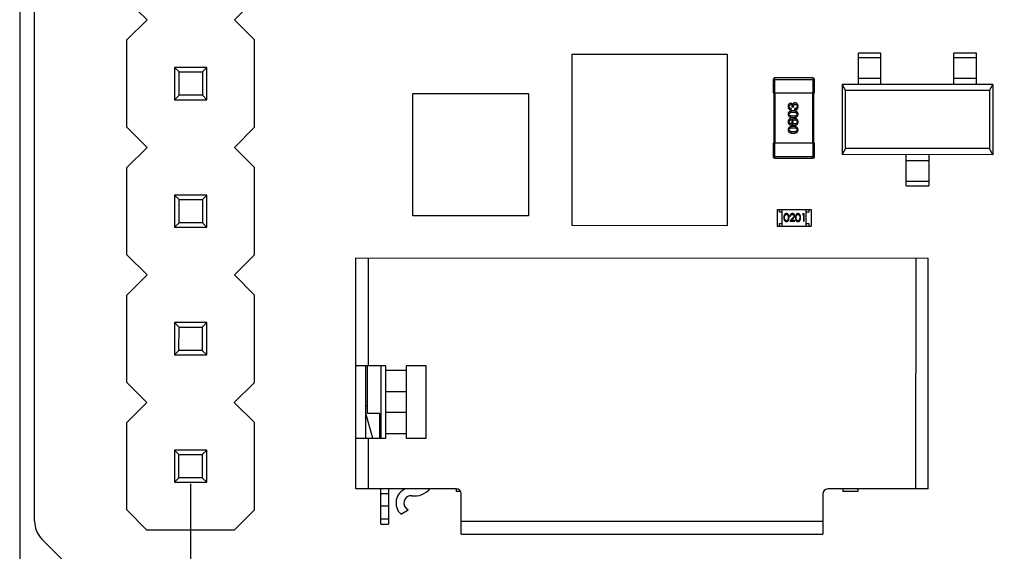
# Model space of a CAD drawing. Header units: millimetres. Extents: x 3 to 124, y -45 to 11.
# Tile 17 of 46: x 93 to 112, y -31 to -20. Entities that reach past the tile are written whole.
import ezdxf

# ---------------------------------------------------------------- set-up
doc = ezdxf.new("R2010")
doc.units = ezdxf.units.MM
doc.header["$LTSCALE"] = 1.21
doc.header["$MEASUREMENT"] = 0
doc.header["$PDMODE"] = 3
doc.header["$PDSIZE"] = 0.3125
doc.layers.get('0').update_dxf_attribs({"linetype": 'CONTINUOUS'})
doc.layers.get('DEFPOINTS').update_dxf_attribs({"linetype": 'CONTINUOUS'})
doc.layers.add('Dim', color=3, linetype='CONTINUOUS', lineweight=25)
doc.styles.get("Standard").update_dxf_attribs({"font": 'txt', "width": 0.8})
doc.dimstyles.get("Standard").update_dxf_attribs({"dimtxt": 0.15625, "dimasz": 0.1875, "dimexe": 0.125, "dimexo": 0.0625, "dimgap": 0.09, "dimtad": 0, "dimtih": 1, "dimtoh": 1, "dimzin": 4, "dimdsep": 46, "dimtxsty": 'STANDARD', "dimblk": '_FILLED', "dimblk1": '_FILLED', "dimblk2": '_FILLED', "dimcen": 0.09, "dimazin": 1, "dimtp": 0.01, "dimtm": 0.01, "dimtfac": 1, "dimtofl": 0, "dimtmove": 0, "dimatfit": 3, "dimldrblk": '_FILLED', "dimfxl": 1, "dimtolj": 1, "dimtzin": 4, "dimarcsym": 0})

# ---------------------------------------------------------------- blocks, each defined once
blk = doc.blocks.new('_FILLED')
at = {"color": 0, "linetype": 'ByBlock'}
blk.add_solid([(0, 0), (-1, 0.167), (-1, -0.167)], dxfattribs=at)
blk = doc.blocks.new('*D28')
at = {"color": 0, "linetype": 'ByBlock', "lineweight": -2}
for p, q in [((96.049, -29.254), (96.049, -44.281)), ((113.829, -29.257), (113.829, -44.281)), ((96.049, -44.219), (103.427, -44.219)), ((113.829, -44.219), (106.45, -44.219))]:
    blk.add_line(p, q, dxfattribs=at)
at = {"layer": 'DEFPOINTS', "color": 0, "linetype": 'ByBlock'}
for p in [(96.049, -29.223), (113.829, -29.226)]:
    blk.add_point(p, dxfattribs=at)
at = {"color": 0, "linetype": 'ByBlock', "lineweight": -2, "rotation": 180}
blk.add_blockref('_FILLED', (96.049, -44.219), dxfattribs=at)
at = {"color": 0, "linetype": 'ByBlock', "lineweight": -2}
blk.add_blockref('_FILLED', (113.829, -44.219), dxfattribs=at)
at = {"color": 0, "linetype": 'ByBlock', "lineweight": -2, "insert": (104.939, -44.219), "char_height": 1, "attachment_point": 5}
blk.add_mtext('\\A1;17.78', dxfattribs=at)

msp = doc.modelspace()

# ---------------------------------------------------------------- linework, layer by layer
at = {"color": 7, "linetype": 'Continuous'}
for p, q in [((92.644, -2.753), (92.644, -35.753)), ((92.94, -30), (92.94, -2.753)), ((93.94, -31.207), (93.086, -30.354))]:
    msp.add_line(p, q, dxfattribs=at)
at = {"color": 6, "linetype": 'Continuous'}
for p, q in [((95.18, -20.013), (94.781, -19.613)), ((97.321, -19.613), (96.92, -20.013)), ((94.78, -20.413), (95.18, -20.013)), ((96.92, -20.013), (97.32, -20.413)), ((94.78, -22.153), (94.78, -20.413)), ((97.32, -22.153), (97.32, -20.413)), ((103.64, -20.704), (103.64, -24.104)), ((106.74, -20.705), (103.64, -20.704)), ((106.74, -24.105), (106.74, -20.705)), ((109.799, -20.677), (109.349, -20.677)), ((109.349, -21.297), (109.349, -20.677)), ((109.349, -20.761), (109.799, -20.761)), ((109.799, -21.297), (109.799, -20.677)), ((111.699, -20.677), (111.249, -20.677)), ((111.249, -21.297), (111.249, -20.677)), ((111.249, -20.761), (111.699, -20.761)), ((111.699, -21.297), (111.699, -20.677)), ((95.73, -20.963), (95.73, -21.603)), ((95.818, -21.051), (95.73, -20.963)), ((96.37, -20.963), (95.73, -20.963)), ((96.282, -21.051), (96.37, -20.963)), ((96.37, -21.603), (96.37, -20.963)), ((95.818, -21.515), (95.818, -21.051)), ((95.818, -21.051), (96.282, -21.051)), ((96.282, -21.051), (96.282, -21.515)), ((108.444, -21.169), (107.684, -21.169)), ((107.684, -21.469), (107.684, -21.169)), ((108.444, -21.169), (108.444, -21.469)), ((107.654, -21.199), (108.474, -21.199)), ((107.654, -21.199), (107.654, -21.469)), ((108.474, -21.469), (108.474, -21.199)), ((112.024, -21.298), (109.024, -21.297)), ((109.024, -21.297), (109.089, -21.42)), ((109.024, -21.297), (109.024, -22.697)), ((109.799, -21.183), (109.349, -21.183)), ((111.699, -21.183), (111.249, -21.183)), ((111.96, -21.421), (112.024, -21.298)), ((112.024, -21.298), (112.024, -22.698)), ((95.73, -21.603), (95.818, -21.515)), ((96.282, -21.515), (95.818, -21.515)), ((96.37, -21.603), (96.282, -21.515)), ((100.476, -23.916), (100.477, -21.479)), ((100.477, -21.479), (102.777, -21.479)), ((102.777, -21.479), (102.776, -23.917)), ((107.654, -21.469), (108.474, -21.469)), ((107.664, -21.469), (107.664, -22.469)), ((107.694, -22.469), (107.694, -21.469)), ((108.434, -21.469), (108.434, -22.469)), ((108.464, -22.469), (108.464, -21.469)), ((111.96, -21.421), (109.089, -21.42)), ((109.089, -22.574), (109.089, -21.42)), ((111.96, -21.421), (111.96, -22.574)), ((95.73, -21.603), (96.37, -21.603)), ((108.033, -21.751), (108.033, -21.738)), ((108.054, -21.751), (108.033, -21.751)), ((108.041, -21.7), (108.042, -21.7)), ((108.054, -21.739), (108.054, -21.751)), ((108.141, -21.774), (108.148, -21.738)), ((108.012, -21.775), (108.012, -21.799)), ((108.084, -21.804), (108.084, -21.778)), ((95.18, -22.553), (94.78, -22.153)), ((97.32, -22.153), (96.92, -22.553)), ((108, -21.983), (108, -22.007)), ((108.044, -22.087), (108.043, -22.088)), ((108.474, -22.469), (107.654, -22.469)), ((107.654, -22.469), (107.654, -22.739)), ((107.684, -22.769), (107.684, -22.469)), ((108.444, -22.469), (108.444, -22.769)), ((108.474, -22.739), (108.474, -22.469)), ((94.78, -22.953), (95.18, -22.553)), ((96.92, -22.553), (97.32, -22.953)), ((108.474, -22.739), (107.654, -22.739)), ((109.089, -22.574), (109.024, -22.697)), ((112.024, -22.698), (109.024, -22.697)), ((111.96, -22.574), (109.089, -22.574)), ((110.299, -23.317), (110.299, -22.697)), ((110.749, -22.697), (110.749, -23.317)), ((112.024, -22.698), (111.96, -22.574)), ((107.684, -22.769), (108.444, -22.769)), ((110.299, -22.811), (110.749, -22.811)), ((94.78, -24.693), (94.78, -22.953)), ((97.32, -24.693), (97.32, -22.953)), ((110.749, -23.234), (110.299, -23.234)), ((110.299, -23.317), (110.749, -23.317)), ((95.73, -23.503), (95.73, -24.143)), ((95.818, -23.591), (95.73, -23.503)), ((96.37, -23.503), (95.73, -23.503)), ((96.282, -23.591), (96.37, -23.503)), ((96.37, -24.143), (96.37, -23.503)), ((95.818, -24.055), (95.818, -23.591)), ((95.818, -23.591), (96.282, -23.591)), ((96.282, -23.591), (96.282, -24.055)), ((102.776, -23.917), (100.476, -23.916)), ((107.729, -23.79), (108.409, -23.79)), ((107.729, -23.79), (107.729, -24.12)), ((107.779, -23.84), (107.779, -23.79)), ((107.829, -23.84), (107.779, -23.84)), ((107.829, -24.12), (107.829, -23.79)), ((107.986, -23.921), (107.999, -23.921)), ((108.243, -23.875), (108.234, -23.89)), ((108.234, -23.89), (108.257, -23.89)), ((108.271, -23.875), (108.243, -23.875)), ((108.257, -23.89), (108.257, -24.025)), ((108.27, -24.025), (108.271, -23.875)), ((108.309, -24.12), (108.309, -23.79)), ((108.359, -23.84), (108.309, -23.84)), ((108.359, -23.79), (108.359, -23.84)), ((108.409, -23.79), (108.409, -24.12)), ((95.73, -24.143), (95.818, -24.055)), ((96.282, -24.055), (95.818, -24.055)), ((96.37, -24.143), (96.282, -24.055)), ((103.64, -24.104), (106.74, -24.105)), ((107.729, -24.12), (108.409, -24.12)), ((107.779, -24.07), (107.829, -24.07)), ((107.779, -24.12), (107.779, -24.07)), ((107.953, -23.95), (107.948, -23.987)), ((108.038, -23.963), (107.98, -24.025)), ((107.98, -24.025), (108.082, -24.025)), ((108.012, -24.009), (108.05, -23.969)), ((108.082, -24.009), (108.012, -24.009)), ((108.082, -24.025), (108.082, -24.009)), ((108.184, -23.95), (108.178, -23.987)), ((108.257, -24.025), (108.27, -24.025)), ((108.309, -24.07), (108.359, -24.07)), ((108.359, -24.07), (108.359, -24.12)), ((95.73, -24.143), (96.37, -24.143)), ((95.18, -25.093), (94.78, -24.693)), ((97.32, -24.693), (96.92, -25.093)), ((99.339, -29.353), (99.34, -24.753)), ((99.34, -24.753), (110.74, -24.756)), ((99.589, -26.904), (99.59, -24.754)), ((110.49, -24.755), (110.489, -29.355)), ((110.739, -29.356), (110.74, -24.756)), ((94.779, -25.493), (95.18, -25.093)), ((96.92, -25.093), (97.319, -25.493)), ((94.779, -27.233), (94.779, -25.493)), ((97.319, -27.233), (97.319, -25.493)), ((95.818, -26.131), (95.729, -26.043)), ((95.729, -26.043), (95.729, -26.683)), ((96.369, -26.043), (95.729, -26.043)), ((96.281, -26.131), (96.369, -26.043)), ((96.369, -26.683), (96.369, -26.043)), ((95.817, -26.595), (95.818, -26.131)), ((95.818, -26.131), (96.281, -26.131)), ((96.281, -26.131), (96.281, -26.595)), ((95.729, -26.683), (95.817, -26.595)), ((96.281, -26.595), (95.817, -26.595)), ((96.369, -26.683), (96.281, -26.595)), ((95.729, -26.683), (96.369, -26.683)), ((99.939, -26.904), (99.339, -26.903)), ((99.539, -28.344), (99.539, -26.904)), ((99.569, -27.853), (99.569, -26.904)), ((99.839, -26.904), (99.839, -28.344)), ((99.939, -28.344), (99.939, -26.904)), ((100.339, -26.994), (99.939, -26.994)), ((100.739, -26.904), (100.339, -26.904)), ((100.339, -26.904), (100.339, -28.344)), ((100.739, -28.344), (100.739, -26.904)), ((95.179, -27.633), (94.779, -27.233)), ((97.319, -27.233), (96.919, -27.633)), ((100.339, -27.421), (99.939, -27.421)), ((94.779, -28.033), (95.179, -27.633)), ((96.919, -27.633), (97.319, -28.033)), ((99.569, -27.703), (99.539, -27.703)), ((99.939, -27.826), (100.339, -27.826)), ((94.779, -29.773), (94.779, -28.033)), ((97.319, -29.773), (97.319, -28.033)), ((99.677, -28.344), (99.539, -27.853)), ((99.564, -27.943), (99.539, -27.943)), ((99.819, -27.854), (99.569, -27.853)), ((99.819, -28.344), (99.819, -27.854)), ((99.339, -28.343), (99.939, -28.344)), ((99.589, -29.354), (99.589, -28.344)), ((99.939, -28.254), (100.339, -28.254)), ((100.339, -28.344), (100.739, -28.344)), ((95.817, -28.671), (95.729, -28.583)), ((95.729, -28.583), (95.729, -29.223)), ((96.369, -28.583), (95.729, -28.583)), ((96.281, -28.671), (96.369, -28.583)), ((96.369, -29.223), (96.369, -28.583)), ((95.817, -29.135), (95.817, -28.671)), ((95.817, -28.671), (96.281, -28.671)), ((96.281, -28.671), (96.281, -29.135)), ((95.729, -29.223), (95.817, -29.135)), ((96.281, -29.135), (95.817, -29.135)), ((96.369, -29.223), (96.281, -29.135)), ((95.729, -29.223), (96.369, -29.223)), ((101.339, -29.354), (99.339, -29.353)), ((99.839, -30.054), (99.839, -29.354)), ((99.989, -29.354), (99.989, -30.054)), ((101.339, -29.354), (101.339, -29.404)), ((101.424, -29.404), (101.339, -29.404)), ((110.739, -29.356), (108.739, -29.355)), ((109.039, -29.355), (109.039, -29.405)), ((109.339, -29.405), (109.039, -29.405)), ((109.339, -29.355), (109.339, -29.405)), ((99.989, -29.45), (99.839, -29.45)), ((101.439, -30.254), (101.439, -29.454)), ((108.639, -29.455), (108.639, -30.255)), ((95.179, -30.173), (94.779, -29.773)), ((97.319, -29.773), (96.919, -30.173)), ((99.839, -29.693), (99.989, -29.693)), ((100.234, -29.854), (100.383, -29.768)), ((99.989, -29.954), (99.839, -29.954)), ((108.639, -30.005), (101.439, -30.004)), ((96.919, -30.173), (95.179, -30.173)), ((99.839, -30.054), (99.989, -30.054)), ((101.439, -30.254), (108.639, -30.255))]:
    msp.add_line(p, q, dxfattribs=at)
for centre, radius, start, end in [((107.684, -21.199), 0.03, 89.9896, 179.9896), ((108.444, -21.199), 0.03, 359.9896, 89.9896), ((107.684, -22.739), 0.03, 179.9896, 269.9896), ((108.444, -22.739), 0.03, 269.9896, 359.9896), ((100.439, -29.634), 0.3, 110.0065, 227.0771), ((100.509, -29.094), 0.4, 262.6074, 319.2282), ((101.339, -29.454), 0.1, 359.9896, 89.9896), ((108.739, -29.455), 0.1, 89.9896, 179.9896), ((100.439, -29.634), 0.145, 82.6074, 247.4906)]:
    msp.add_arc(centre, radius, start, end, dxfattribs=at)
at = {"color": 7, "linetype": 'Continuous'}
msp.add_arc((93.44, -30), 0.5, 180, 225, dxfattribs=at)
at = {"color": 6, "linetype": 'Continuous'}
for points, knots in [([(107.999, -21.676), (107.997, -21.676), (107.993, -21.676), (107.988, -21.677), (107.982, -21.679), (107.978, -21.681), (107.973, -21.683), (107.969, -21.686), (107.965, -21.689), (107.962, -21.692), (107.959, -21.696), (107.956, -21.701), (107.954, -21.706), (107.952, -21.711), (107.95, -21.716), (107.949, -21.723), (107.948, -21.729), (107.948, -21.734), (107.948, -21.736)], [0, 0, 0, 0, 0.067521, 0.132139, 0.193339, 0.252064, 0.309083, 0.364848, 0.420021, 0.475612, 0.532002, 0.589602, 0.649896, 0.712634, 0.778603, 0.848416, 0.922155, 1, 1, 1, 1]), ([(107.948, -21.736), (107.948, -21.738), (107.948, -21.743), (107.949, -21.75), (107.95, -21.757), (107.952, -21.763), (107.954, -21.769), (107.957, -21.774), (107.961, -21.779), (107.964, -21.783), (107.969, -21.787), (107.974, -21.79), (107.979, -21.793), (107.985, -21.795), (107.991, -21.797), (107.998, -21.798), (108.005, -21.799), (108.01, -21.799), (108.012, -21.799)], [0, 0, 0, 0, 0.073232, 0.142595, 0.207997, 0.270074, 0.329156, 0.386529, 0.441846, 0.496976, 0.551877, 0.607941, 0.665637, 0.725446, 0.788542, 0.855101, 0.925196, 1, 1, 1, 1]), ([(107.971, -21.737), (107.971, -21.736), (107.971, -21.733), (107.971, -21.729), (107.972, -21.725), (107.973, -21.722), (107.974, -21.719), (107.976, -21.716), (107.977, -21.713), (107.979, -21.711), (107.981, -21.709), (107.983, -21.707), (107.986, -21.705), (107.988, -21.704), (107.991, -21.703), (107.994, -21.702), (107.998, -21.701), (108, -21.701), (108.001, -21.701)], [0, 0, 0, 0, 0.078051, 0.151197, 0.220412, 0.286742, 0.34933, 0.409464, 0.467368, 0.52298, 0.578639, 0.633998, 0.690142, 0.746855, 0.805868, 0.867776, 0.932345, 1, 1, 1, 1]), ([(108.012, -21.775), (108.011, -21.775), (108.007, -21.775), (108.003, -21.774), (107.998, -21.774), (107.994, -21.772), (107.99, -21.771), (107.987, -21.769), (107.984, -21.767), (107.981, -21.765), (107.979, -21.763), (107.977, -21.76), (107.975, -21.757), (107.973, -21.753), (107.972, -21.75), (107.971, -21.746), (107.971, -21.741), (107.971, -21.738), (107.971, -21.737)], [0, 0, 0, 0, 0.078134, 0.15164, 0.221358, 0.286689, 0.348614, 0.407697, 0.464247, 0.520153, 0.574432, 0.629291, 0.684538, 0.742032, 0.801329, 0.863637, 0.930123, 1, 1, 1, 1]), ([(108.041, -21.7), (108.04, -21.698), (108.038, -21.694), (108.034, -21.689), (108.03, -21.685), (108.025, -21.682), (108.019, -21.679), (108.013, -21.677), (108.006, -21.676), (108.002, -21.676), (107.999, -21.676)], [0, 0, 0, 0, 0.125227, 0.244792, 0.361427, 0.478215, 0.59667, 0.722058, 0.856314, 1, 1, 1, 1]), ([(108.001, -21.701), (108.003, -21.701), (108.005, -21.701), (108.009, -21.702), (108.012, -21.702), (108.015, -21.703), (108.018, -21.705), (108.02, -21.707), (108.023, -21.708), (108.025, -21.711), (108.027, -21.713), (108.028, -21.716), (108.03, -21.719), (108.031, -21.722), (108.032, -21.726), (108.032, -21.73), (108.033, -21.734), (108.033, -21.737), (108.033, -21.738)], [0, 0, 0, 0, 0.067741, 0.131599, 0.192143, 0.249977, 0.306453, 0.361639, 0.416449, 0.471489, 0.527582, 0.584873, 0.644974, 0.70814, 0.77492, 0.845909, 0.920585, 1, 1, 1, 1]), ([(108.087, -21.667), (108.085, -21.667), (108.082, -21.667), (108.078, -21.667), (108.074, -21.668), (108.071, -21.669), (108.067, -21.67), (108.064, -21.672), (108.061, -21.673), (108.058, -21.675), (108.055, -21.677), (108.053, -21.68), (108.05, -21.682), (108.048, -21.685), (108.046, -21.689), (108.045, -21.692), (108.043, -21.696), (108.042, -21.698), (108.042, -21.7)], [0, 0, 0, 0, 0.071215, 0.138707, 0.20396, 0.266995, 0.327734, 0.387609, 0.445602, 0.503345, 0.561136, 0.618597, 0.677672, 0.738255, 0.799989, 0.863961, 0.930555, 1, 1, 1, 1]), ([(108.054, -21.739), (108.054, -21.737), (108.054, -21.734), (108.054, -21.729), (108.055, -21.724), (108.056, -21.72), (108.057, -21.716), (108.059, -21.712), (108.061, -21.708), (108.063, -21.705), (108.065, -21.703), (108.068, -21.701), (108.071, -21.699), (108.074, -21.697), (108.078, -21.696), (108.082, -21.695), (108.086, -21.694), (108.088, -21.694), (108.09, -21.694)], [0, 0, 0, 0, 0.082495, 0.159728, 0.232496, 0.300725, 0.365163, 0.425859, 0.483728, 0.538892, 0.592921, 0.646195, 0.699968, 0.754746, 0.811387, 0.870806, 0.933482, 1, 1, 1, 1]), ([(108.128, -21.737), (108.128, -21.739), (108.128, -21.742), (108.128, -21.746), (108.127, -21.751), (108.125, -21.755), (108.124, -21.758), (108.122, -21.762), (108.12, -21.765), (108.117, -21.768), (108.114, -21.77), (108.111, -21.772), (108.107, -21.774), (108.104, -21.776), (108.099, -21.777), (108.095, -21.778), (108.09, -21.778), (108.086, -21.778), (108.084, -21.778)], [0, 0, 0, 0, 0.071272, 0.13882, 0.201858, 0.262757, 0.320043, 0.376709, 0.431462, 0.486034, 0.541209, 0.597703, 0.65589, 0.717768, 0.782056, 0.850407, 0.92277, 1, 1, 1, 1]), ([(108.148, -21.738), (108.148, -21.735), (108.147, -21.73), (108.147, -21.722), (108.145, -21.715), (108.143, -21.708), (108.141, -21.702), (108.138, -21.696), (108.135, -21.691), (108.132, -21.686), (108.127, -21.682), (108.123, -21.678), (108.118, -21.675), (108.113, -21.673), (108.107, -21.67), (108.1, -21.669), (108.094, -21.667), (108.089, -21.667), (108.087, -21.667)], [0, 0, 0, 0, 0.078078, 0.151942, 0.221594, 0.28726, 0.350176, 0.409768, 0.467648, 0.523784, 0.578904, 0.634014, 0.689819, 0.746826, 0.805875, 0.867063, 0.931764, 1, 1, 1, 1]), ([(108.09, -21.694), (108.091, -21.694), (108.094, -21.695), (108.098, -21.695), (108.102, -21.696), (108.106, -21.698), (108.109, -21.699), (108.112, -21.701), (108.115, -21.704), (108.118, -21.706), (108.12, -21.709), (108.122, -21.712), (108.124, -21.715), (108.125, -21.719), (108.126, -21.723), (108.127, -21.728), (108.128, -21.732), (108.128, -21.735), (108.128, -21.737)], [0, 0, 0, 0, 0.068514, 0.133941, 0.195994, 0.255362, 0.312994, 0.369441, 0.424687, 0.480522, 0.537148, 0.594801, 0.654411, 0.716817, 0.781981, 0.850498, 0.923306, 1, 1, 1, 1]), ([(108.049, -21.823), (108.045, -21.824), (108.038, -21.824), (108.026, -21.825), (108.016, -21.827), (108.006, -21.829), (107.997, -21.831), (107.989, -21.834), (107.981, -21.838), (107.974, -21.842), (107.968, -21.846), (107.963, -21.851), (107.959, -21.857), (107.955, -21.863), (107.952, -21.869), (107.95, -21.876), (107.948, -21.884), (107.948, -21.889), (107.948, -21.891)], [0, 0, 0, 0, 0.088475, 0.171606, 0.249595, 0.322626, 0.391327, 0.455765, 0.516374, 0.573675, 0.628522, 0.681161, 0.732559, 0.783563, 0.83504, 0.887639, 0.942585, 1, 1, 1, 1]), ([(107.948, -21.891), (107.948, -21.894), (107.948, -21.899), (107.949, -21.907), (107.952, -21.914), (107.954, -21.92), (107.958, -21.926), (107.963, -21.932), (107.968, -21.937), (107.974, -21.941), (107.981, -21.945), (107.988, -21.949), (107.996, -21.952), (108.006, -21.954), (108.015, -21.956), (108.026, -21.958), (108.037, -21.959), (108.045, -21.959), (108.049, -21.959)], [0, 0, 0, 0, 0.057911, 0.113262, 0.165956, 0.217443, 0.268511, 0.319665, 0.372, 0.426129, 0.483365, 0.543779, 0.607756, 0.676562, 0.749704, 0.827713, 0.911177, 1, 1, 1, 1]), ([(107.971, -21.891), (107.971, -21.89), (107.971, -21.886), (107.972, -21.882), (107.973, -21.877), (107.976, -21.873), (107.978, -21.869), (107.982, -21.866), (107.986, -21.863), (107.99, -21.86), (107.996, -21.858), (108.002, -21.855), (108.008, -21.854), (108.015, -21.852), (108.023, -21.851), (108.031, -21.85), (108.04, -21.85), (108.046, -21.85), (108.049, -21.85)], [0, 0, 0, 0, 0.050604, 0.098688, 0.145699, 0.191791, 0.238625, 0.286717, 0.337546, 0.391814, 0.449755, 0.512106, 0.579685, 0.652048, 0.730262, 0.814146, 0.904281, 1, 1, 1, 1]), ([(108.049, -21.932), (108.046, -21.932), (108.04, -21.932), (108.031, -21.931), (108.023, -21.93), (108.015, -21.929), (108.008, -21.928), (108.002, -21.926), (107.996, -21.924), (107.99, -21.922), (107.986, -21.919), (107.982, -21.916), (107.978, -21.913), (107.976, -21.909), (107.973, -21.905), (107.972, -21.901), (107.971, -21.896), (107.971, -21.893), (107.971, -21.891)], [0, 0, 0, 0, 0.096452, 0.187278, 0.271765, 0.350519, 0.423437, 0.491321, 0.554011, 0.612224, 0.666281, 0.717003, 0.764884, 0.811423, 0.856783, 0.902993, 0.950236, 1, 1, 1, 1]), ([(108.148, -21.891), (108.148, -21.889), (108.147, -21.883), (108.146, -21.876), (108.144, -21.869), (108.141, -21.862), (108.138, -21.856), (108.134, -21.851), (108.128, -21.846), (108.123, -21.841), (108.116, -21.837), (108.109, -21.834), (108.101, -21.831), (108.092, -21.828), (108.082, -21.826), (108.072, -21.825), (108.061, -21.824), (108.053, -21.824), (108.049, -21.823)], [0, 0, 0, 0, 0.059134, 0.115603, 0.169236, 0.221572, 0.273254, 0.32474, 0.377319, 0.431815, 0.488555, 0.548609, 0.612242, 0.680182, 0.75251, 0.829782, 0.91231, 1, 1, 1, 1]), ([(108.049, -21.85), (108.053, -21.85), (108.059, -21.85), (108.067, -21.85), (108.076, -21.851), (108.083, -21.852), (108.09, -21.854), (108.097, -21.855), (108.103, -21.858), (108.108, -21.86), (108.113, -21.863), (108.117, -21.866), (108.12, -21.869), (108.123, -21.873), (108.125, -21.877), (108.127, -21.882), (108.128, -21.886), (108.128, -21.89), (108.128, -21.891)], [0, 0, 0, 0, 0.094834, 0.184067, 0.267029, 0.344713, 0.417334, 0.484367, 0.546941, 0.604717, 0.65953, 0.710539, 0.759381, 0.806382, 0.853027, 0.900623, 0.949121, 1, 1, 1, 1]), ([(108.049, -21.959), (108.053, -21.959), (108.061, -21.959), (108.072, -21.958), (108.082, -21.956), (108.092, -21.954), (108.101, -21.952), (108.109, -21.949), (108.116, -21.945), (108.123, -21.941), (108.128, -21.937), (108.134, -21.932), (108.138, -21.926), (108.141, -21.92), (108.144, -21.914), (108.146, -21.907), (108.147, -21.899), (108.148, -21.894), (108.148, -21.891)], [0, 0, 0, 0, 0.087693, 0.170223, 0.247496, 0.319826, 0.387768, 0.451403, 0.511459, 0.568358, 0.622671, 0.675251, 0.726739, 0.778422, 0.830759, 0.884394, 0.940865, 1, 1, 1, 1]), ([(108.128, -21.891), (108.128, -21.893), (108.128, -21.896), (108.127, -21.901), (108.126, -21.905), (108.123, -21.909), (108.12, -21.913), (108.117, -21.916), (108.113, -21.919), (108.108, -21.922), (108.103, -21.924), (108.097, -21.926), (108.091, -21.928), (108.084, -21.929), (108.076, -21.93), (108.068, -21.931), (108.059, -21.932), (108.053, -21.932), (108.049, -21.932)], [0, 0, 0, 0, 0.049766, 0.097012, 0.143225, 0.188786, 0.235079, 0.282962, 0.333687, 0.387747, 0.445963, 0.508657, 0.576545, 0.649868, 0.72822, 0.812712, 0.903543, 1, 1, 1, 1]), ([(108.084, -21.804), (108.086, -21.804), (108.09, -21.803), (108.095, -21.803), (108.1, -21.802), (108.104, -21.801), (108.109, -21.8), (108.113, -21.799), (108.117, -21.797), (108.12, -21.796), (108.124, -21.794), (108.127, -21.792), (108.13, -21.789), (108.133, -21.787), (108.135, -21.784), (108.138, -21.781), (108.14, -21.778), (108.141, -21.775), (108.141, -21.774)], [0, 0, 0, 0, 0.078937, 0.154495, 0.226898, 0.296844, 0.363348, 0.427781, 0.48946, 0.549586, 0.607902, 0.664733, 0.720805, 0.776157, 0.831175, 0.886736, 0.943094, 1, 1, 1, 1]), ([(108, -21.983), (107.998, -21.984), (107.994, -21.984), (107.989, -21.985), (107.983, -21.987), (107.979, -21.989), (107.974, -21.991), (107.97, -21.994), (107.966, -21.997), (107.962, -22), (107.959, -22.004), (107.957, -22.008), (107.954, -22.013), (107.952, -22.018), (107.951, -22.023), (107.949, -22.029), (107.948, -22.035), (107.948, -22.039), (107.948, -22.041)], [0, 0, 0, 0, 0.06947, 0.136096, 0.199592, 0.260665, 0.319672, 0.377156, 0.433415, 0.489984, 0.546535, 0.604276, 0.663499, 0.725182, 0.788953, 0.855683, 0.926216, 1, 1, 1, 1]), ([(107.948, -22.041), (107.948, -22.044), (107.948, -22.05), (107.95, -22.058), (107.952, -22.065), (107.955, -22.072), (107.959, -22.078), (107.964, -22.084), (107.969, -22.09), (107.975, -22.094), (107.982, -22.099), (107.99, -22.102), (107.999, -22.106), (108.008, -22.108), (108.019, -22.11), (108.03, -22.112), (108.041, -22.113), (108.05, -22.113), (108.054, -22.113)], [0, 0, 0, 0, 0.058957, 0.115262, 0.16907, 0.221312, 0.273147, 0.324961, 0.377649, 0.432026, 0.488925, 0.549039, 0.612912, 0.680653, 0.753056, 0.830314, 0.912483, 1, 1, 1, 1]), ([(108.049, -22.134), (108.045, -22.135), (108.038, -22.135), (108.026, -22.136), (108.016, -22.138), (108.006, -22.14), (107.997, -22.142), (107.989, -22.145), (107.981, -22.149), (107.974, -22.153), (107.968, -22.157), (107.963, -22.162), (107.958, -22.168), (107.955, -22.174), (107.952, -22.18), (107.95, -22.187), (107.948, -22.194), (107.948, -22.199), (107.948, -22.202)], [0, 0, 0, 0, 0.088475, 0.171606, 0.249595, 0.322626, 0.391327, 0.455765, 0.516374, 0.573675, 0.628522, 0.681161, 0.732559, 0.783563, 0.83504, 0.887639, 0.942585, 1, 1, 1, 1]), ([(107.971, -22.041), (107.971, -22.039), (107.971, -22.035), (107.972, -22.028), (107.975, -22.023), (107.978, -22.018), (107.982, -22.014), (107.987, -22.011), (107.993, -22.009), (107.998, -22.008), (108, -22.007)], [0, 0, 0, 0, 0.136586, 0.261496, 0.378089, 0.490612, 0.605522, 0.725767, 0.8561, 1, 1, 1, 1]), ([(108.043, -22.088), (108.04, -22.088), (108.035, -22.088), (108.027, -22.087), (108.019, -22.085), (108.012, -22.084), (108.006, -22.082), (108, -22.08), (107.995, -22.077), (107.99, -22.074), (107.986, -22.071), (107.982, -22.068), (107.979, -22.064), (107.976, -22.06), (107.974, -22.056), (107.972, -22.051), (107.971, -22.046), (107.971, -22.043), (107.971, -22.041)], [0, 0, 0, 0, 0.089218, 0.173709, 0.252753, 0.326963, 0.397099, 0.462534, 0.524018, 0.582178, 0.637235, 0.689955, 0.741228, 0.791618, 0.841661, 0.892925, 0.945259, 1, 1, 1, 1]), ([(108.082, -21.979), (108.08, -21.979), (108.075, -21.979), (108.069, -21.98), (108.062, -21.982), (108.057, -21.984), (108.051, -21.986), (108.046, -21.989), (108.042, -21.992), (108.038, -21.996), (108.034, -22), (108.031, -22.004), (108.028, -22.009), (108.025, -22.015), (108.023, -22.021), (108.022, -22.027), (108.021, -22.034), (108.02, -22.039), (108.02, -22.041)], [0, 0, 0, 0, 0.071527, 0.139094, 0.20346, 0.264939, 0.323904, 0.381383, 0.437591, 0.493343, 0.549401, 0.606085, 0.664838, 0.725424, 0.788712, 0.855452, 0.925772, 1, 1, 1, 1]), ([(108.02, -22.041), (108.02, -22.044), (108.02, -22.049), (108.021, -22.056), (108.023, -22.063), (108.026, -22.069), (108.029, -22.075), (108.033, -22.079), (108.038, -22.084), (108.042, -22.086), (108.044, -22.087)], [0, 0, 0, 0, 0.144617, 0.279572, 0.40596, 0.526097, 0.64389, 0.760003, 0.877724, 1, 1, 1, 1]), ([(108.042, -22.045), (108.042, -22.043), (108.042, -22.04), (108.043, -22.036), (108.043, -22.032), (108.045, -22.028), (108.046, -22.025), (108.048, -22.022), (108.05, -22.019), (108.053, -22.016), (108.055, -22.014), (108.058, -22.012), (108.062, -22.01), (108.066, -22.008), (108.07, -22.007), (108.074, -22.006), (108.078, -22.006), (108.082, -22.005), (108.083, -22.005)], [0, 0, 0, 0, 0.069884, 0.136529, 0.199638, 0.259844, 0.317774, 0.374356, 0.430026, 0.485148, 0.5409, 0.597889, 0.657472, 0.718614, 0.783613, 0.85129, 0.923712, 1, 1, 1, 1]), ([(108.084, -22.085), (108.083, -22.085), (108.079, -22.085), (108.075, -22.084), (108.07, -22.083), (108.066, -22.082), (108.062, -22.08), (108.059, -22.078), (108.056, -22.076), (108.053, -22.074), (108.05, -22.071), (108.048, -22.068), (108.046, -22.065), (108.045, -22.061), (108.043, -22.058), (108.043, -22.053), (108.042, -22.049), (108.042, -22.046), (108.042, -22.045)], [0, 0, 0, 0, 0.076072, 0.148369, 0.216753, 0.281358, 0.342792, 0.401604, 0.458929, 0.514444, 0.569818, 0.625343, 0.681554, 0.739608, 0.800134, 0.863477, 0.929547, 1, 1, 1, 1]), ([(108.148, -22.202), (108.148, -22.199), (108.147, -22.194), (108.146, -22.187), (108.144, -22.18), (108.141, -22.173), (108.138, -22.167), (108.134, -22.162), (108.128, -22.157), (108.123, -22.152), (108.116, -22.148), (108.109, -22.145), (108.101, -22.142), (108.092, -22.139), (108.082, -22.137), (108.072, -22.136), (108.061, -22.135), (108.053, -22.135), (108.049, -22.134)], [0, 0, 0, 0, 0.059134, 0.115603, 0.169236, 0.221572, 0.273254, 0.32474, 0.377319, 0.431815, 0.488555, 0.548609, 0.612242, 0.680182, 0.75251, 0.829782, 0.91231, 1, 1, 1, 1]), ([(108.054, -22.113), (108.057, -22.113), (108.064, -22.113), (108.074, -22.113), (108.084, -22.112), (108.092, -22.11), (108.101, -22.108), (108.108, -22.106), (108.115, -22.103), (108.119, -22.1), (108.122, -22.099)], [0, 0, 0, 0, 0.151498, 0.29521, 0.430242, 0.557137, 0.677306, 0.790845, 0.898111, 1, 1, 1, 1]), ([(108.131, -21.999), (108.13, -21.997), (108.126, -21.994), (108.121, -21.99), (108.115, -21.987), (108.109, -21.984), (108.102, -21.982), (108.096, -21.98), (108.089, -21.979), (108.085, -21.979), (108.082, -21.979)], [0, 0, 0, 0, 0.129393, 0.255335, 0.378531, 0.500878, 0.622934, 0.746191, 0.87096, 1, 1, 1, 1]), ([(108.083, -22.005), (108.085, -22.005), (108.088, -22.006), (108.093, -22.006), (108.098, -22.007), (108.102, -22.008), (108.106, -22.01), (108.11, -22.012), (108.113, -22.013), (108.116, -22.016), (108.118, -22.018), (108.121, -22.021), (108.123, -22.024), (108.125, -22.028), (108.126, -22.031), (108.127, -22.035), (108.128, -22.039), (108.128, -22.042), (108.128, -22.043)], [0, 0, 0, 0, 0.078863, 0.153308, 0.223539, 0.289857, 0.35341, 0.413572, 0.471721, 0.528235, 0.584279, 0.638781, 0.69466, 0.751251, 0.809198, 0.869697, 0.933318, 1, 1, 1, 1]), ([(108.128, -22.043), (108.128, -22.045), (108.128, -22.048), (108.127, -22.053), (108.126, -22.057), (108.125, -22.061), (108.123, -22.064), (108.121, -22.068), (108.119, -22.071), (108.117, -22.074), (108.114, -22.076), (108.11, -22.078), (108.107, -22.08), (108.103, -22.082), (108.099, -22.083), (108.094, -22.084), (108.089, -22.085), (108.086, -22.085), (108.084, -22.085)], [0, 0, 0, 0, 0.070403, 0.137196, 0.200053, 0.260887, 0.31876, 0.37535, 0.430743, 0.485927, 0.541678, 0.598832, 0.657726, 0.719441, 0.783504, 0.851852, 0.923533, 1, 1, 1, 1]), ([(108.122, -22.099), (108.124, -22.098), (108.128, -22.095), (108.133, -22.09), (108.137, -22.084), (108.141, -22.078), (108.144, -22.071), (108.146, -22.064), (108.147, -22.056), (108.148, -22.051), (108.148, -22.048)], [0, 0, 0, 0, 0.125033, 0.246266, 0.36603, 0.485265, 0.606781, 0.732144, 0.862551, 1, 1, 1, 1]), ([(108.148, -22.048), (108.148, -22.045), (108.148, -22.04), (108.147, -22.032), (108.146, -22.025), (108.144, -22.018), (108.142, -22.012), (108.139, -22.007), (108.136, -22.002), (108.133, -22), (108.131, -21.999)], [0, 0, 0, 0, 0.156782, 0.301945, 0.436395, 0.561474, 0.678489, 0.78853, 0.894967, 1, 1, 1, 1]), ([(107.948, -22.202), (107.948, -22.205), (107.948, -22.21), (107.949, -22.217), (107.952, -22.224), (107.954, -22.231), (107.958, -22.237), (107.962, -22.243), (107.968, -22.248), (107.974, -22.252), (107.981, -22.256), (107.988, -22.259), (107.996, -22.263), (108.006, -22.265), (108.015, -22.267), (108.026, -22.268), (108.037, -22.269), (108.045, -22.27), (108.049, -22.27)], [0, 0, 0, 0, 0.057911, 0.113262, 0.165956, 0.217443, 0.268511, 0.319665, 0.372, 0.426129, 0.483365, 0.543779, 0.607756, 0.676562, 0.749704, 0.827713, 0.911177, 1, 1, 1, 1]), ([(107.971, -22.202), (107.971, -22.2), (107.971, -22.197), (107.972, -22.192), (107.973, -22.188), (107.975, -22.184), (107.978, -22.18), (107.982, -22.177), (107.986, -22.174), (107.99, -22.171), (107.996, -22.168), (108.002, -22.166), (108.008, -22.165), (108.015, -22.163), (108.023, -22.162), (108.031, -22.161), (108.04, -22.161), (108.046, -22.161), (108.049, -22.161)], [0, 0, 0, 0, 0.050604, 0.098688, 0.145699, 0.191791, 0.238625, 0.286717, 0.337546, 0.391814, 0.449755, 0.512106, 0.579685, 0.652048, 0.730262, 0.814146, 0.904281, 1, 1, 1, 1]), ([(108.049, -22.243), (108.046, -22.243), (108.04, -22.242), (108.031, -22.242), (108.023, -22.241), (108.015, -22.24), (108.008, -22.239), (108.002, -22.237), (107.996, -22.235), (107.99, -22.233), (107.986, -22.23), (107.982, -22.227), (107.978, -22.224), (107.975, -22.22), (107.973, -22.216), (107.972, -22.212), (107.971, -22.207), (107.971, -22.204), (107.971, -22.202)], [0, 0, 0, 0, 0.096452, 0.187278, 0.271765, 0.350519, 0.423437, 0.491321, 0.554011, 0.612224, 0.666281, 0.717003, 0.764884, 0.811423, 0.856783, 0.902993, 0.950236, 1, 1, 1, 1]), ([(108.049, -22.161), (108.053, -22.161), (108.059, -22.161), (108.067, -22.161), (108.076, -22.162), (108.083, -22.163), (108.09, -22.165), (108.097, -22.166), (108.103, -22.168), (108.108, -22.171), (108.112, -22.174), (108.117, -22.177), (108.12, -22.18), (108.123, -22.184), (108.125, -22.188), (108.127, -22.192), (108.128, -22.197), (108.128, -22.2), (108.128, -22.202)], [0, 0, 0, 0, 0.094834, 0.184067, 0.267029, 0.344713, 0.417334, 0.484367, 0.546941, 0.604717, 0.65953, 0.710539, 0.759381, 0.806382, 0.853027, 0.900623, 0.949121, 1, 1, 1, 1]), ([(108.049, -22.27), (108.053, -22.27), (108.061, -22.269), (108.072, -22.268), (108.082, -22.267), (108.092, -22.265), (108.101, -22.263), (108.109, -22.26), (108.116, -22.256), (108.123, -22.252), (108.128, -22.248), (108.133, -22.243), (108.138, -22.237), (108.141, -22.231), (108.144, -22.224), (108.146, -22.217), (108.147, -22.21), (108.148, -22.205), (108.148, -22.202)], [0, 0, 0, 0, 0.087693, 0.170223, 0.247496, 0.319826, 0.387768, 0.451403, 0.511459, 0.568358, 0.622671, 0.675251, 0.726739, 0.778422, 0.830759, 0.884394, 0.940865, 1, 1, 1, 1]), ([(108.128, -22.202), (108.128, -22.204), (108.128, -22.207), (108.127, -22.212), (108.125, -22.216), (108.123, -22.22), (108.12, -22.224), (108.117, -22.227), (108.113, -22.23), (108.108, -22.233), (108.103, -22.235), (108.097, -22.237), (108.091, -22.239), (108.084, -22.24), (108.076, -22.241), (108.068, -22.242), (108.059, -22.242), (108.053, -22.243), (108.049, -22.243)], [0, 0, 0, 0, 0.049766, 0.097012, 0.143225, 0.188786, 0.235079, 0.282962, 0.333687, 0.387747, 0.445963, 0.508657, 0.576545, 0.649868, 0.72822, 0.812712, 0.903543, 1, 1, 1, 1]), ([(107.915, -23.871), (107.914, -23.871), (107.911, -23.871), (107.908, -23.871), (107.905, -23.872), (107.901, -23.873), (107.898, -23.874), (107.895, -23.876), (107.892, -23.877), (107.889, -23.879), (107.886, -23.881), (107.883, -23.884), (107.881, -23.887), (107.879, -23.89), (107.877, -23.893), (107.874, -23.896), (107.873, -23.9), (107.871, -23.904), (107.87, -23.908), (107.868, -23.913), (107.867, -23.918), (107.866, -23.924), (107.866, -23.93), (107.865, -23.936), (107.865, -23.943), (107.865, -23.947), (107.865, -23.95)], [0, 0, 0, 0, 0.033742, 0.066533, 0.099153, 0.13154, 0.164087, 0.196563, 0.229707, 0.263315, 0.297504, 0.331686, 0.366482, 0.4021, 0.438958, 0.476748, 0.515985, 0.556589, 0.599519, 0.645765, 0.695487, 0.748721, 0.805687, 0.866754, 0.931405, 1, 1, 1, 1]), ([(107.878, -23.95), (107.878, -23.948), (107.878, -23.944), (107.878, -23.938), (107.879, -23.933), (107.879, -23.928), (107.88, -23.923), (107.881, -23.919), (107.882, -23.916), (107.883, -23.912), (107.884, -23.909), (107.885, -23.906), (107.887, -23.903), (107.888, -23.901), (107.89, -23.899), (107.892, -23.896), (107.894, -23.894), (107.897, -23.892), (107.901, -23.89), (107.905, -23.888), (107.91, -23.887), (107.914, -23.886), (107.915, -23.886)], [0, 0, 0, 0, 0.073302, 0.142286, 0.206253, 0.266017, 0.321612, 0.372532, 0.419497, 0.462398, 0.502825, 0.541489, 0.579034, 0.615143, 0.650298, 0.684912, 0.718701, 0.752189, 0.817245, 0.879117, 0.939613, 1, 1, 1, 1]), ([(107.967, -23.95), (107.967, -23.947), (107.967, -23.943), (107.966, -23.936), (107.966, -23.93), (107.965, -23.924), (107.964, -23.919), (107.963, -23.914), (107.961, -23.909), (107.96, -23.905), (107.958, -23.901), (107.956, -23.897), (107.954, -23.893), (107.952, -23.89), (107.949, -23.887), (107.947, -23.884), (107.944, -23.882), (107.941, -23.879), (107.938, -23.877), (107.935, -23.876), (107.932, -23.874), (107.929, -23.873), (107.925, -23.872), (107.922, -23.871), (107.918, -23.871), (107.916, -23.871), (107.915, -23.871)], [0, 0, 0, 0, 0.065278, 0.127205, 0.186168, 0.241675, 0.294115, 0.343609, 0.390387, 0.434463, 0.476646, 0.517002, 0.555936, 0.593716, 0.630057, 0.665601, 0.700745, 0.734917, 0.768681, 0.802087, 0.834849, 0.867433, 0.900138, 0.932806, 0.966212, 1, 1, 1, 1]), ([(107.915, -23.886), (107.917, -23.886), (107.92, -23.887), (107.925, -23.888), (107.93, -23.89), (107.934, -23.892), (107.936, -23.895), (107.938, -23.897), (107.94, -23.899), (107.942, -23.901), (107.944, -23.904), (107.945, -23.907), (107.947, -23.91), (107.948, -23.914), (107.949, -23.917), (107.95, -23.921), (107.951, -23.925), (107.952, -23.93), (107.952, -23.934), (107.953, -23.939), (107.953, -23.944), (107.953, -23.948), (107.953, -23.95)], [0, 0, 0, 0, 0.059689, 0.119507, 0.181075, 0.246162, 0.279894, 0.314468, 0.350403, 0.387474, 0.426147, 0.466624, 0.508745, 0.553328, 0.600058, 0.649177, 0.700552, 0.754894, 0.811825, 0.871514, 0.934319, 1, 1, 1, 1]), ([(108.035, -23.871), (108.033, -23.871), (108.03, -23.871), (108.025, -23.872), (108.02, -23.873), (108.016, -23.874), (108.012, -23.876), (108.008, -23.879), (108.004, -23.882), (108, -23.885), (107.997, -23.889), (107.994, -23.892), (107.992, -23.897), (107.99, -23.901), (107.988, -23.906), (107.987, -23.91), (107.986, -23.916), (107.986, -23.919), (107.986, -23.921)], [0, 0, 0, 0, 0.06445, 0.126725, 0.187421, 0.247417, 0.306749, 0.366595, 0.427749, 0.490235, 0.553031, 0.614805, 0.676505, 0.738096, 0.801021, 0.864897, 0.931209, 1, 1, 1, 1]), ([(107.999, -23.921), (107.999, -23.92), (108, -23.917), (108, -23.913), (108.001, -23.91), (108.003, -23.906), (108.004, -23.903), (108.006, -23.9), (108.008, -23.898), (108.01, -23.895), (108.013, -23.893), (108.015, -23.891), (108.018, -23.89), (108.021, -23.889), (108.024, -23.888), (108.027, -23.887), (108.031, -23.886), (108.033, -23.886), (108.034, -23.886)], [0, 0, 0, 0, 0.073648, 0.143686, 0.210962, 0.275557, 0.338064, 0.399311, 0.4594, 0.51934, 0.579024, 0.637809, 0.695959, 0.754122, 0.813113, 0.873453, 0.935561, 1, 1, 1, 1]), ([(108.034, -23.886), (108.035, -23.886), (108.037, -23.886), (108.041, -23.887), (108.044, -23.887), (108.047, -23.888), (108.05, -23.89), (108.052, -23.891), (108.055, -23.893), (108.057, -23.895), (108.059, -23.898), (108.061, -23.9), (108.063, -23.902), (108.064, -23.905), (108.065, -23.908), (108.066, -23.911), (108.067, -23.914), (108.067, -23.916), (108.067, -23.917)], [0, 0, 0, 0, 0.068027, 0.133505, 0.19695, 0.26027, 0.322741, 0.384982, 0.448465, 0.513424, 0.578224, 0.640011, 0.700094, 0.760067, 0.819012, 0.877878, 0.938035, 1, 1, 1, 1]), ([(108.08, -23.915), (108.08, -23.914), (108.08, -23.911), (108.079, -23.907), (108.078, -23.903), (108.077, -23.899), (108.075, -23.895), (108.073, -23.891), (108.071, -23.887), (108.068, -23.884), (108.064, -23.881), (108.061, -23.878), (108.057, -23.876), (108.053, -23.874), (108.049, -23.873), (108.044, -23.872), (108.04, -23.871), (108.036, -23.871), (108.035, -23.871)], [0, 0, 0, 0, 0.06271, 0.123347, 0.183401, 0.242828, 0.302097, 0.36242, 0.423725, 0.487032, 0.550491, 0.612709, 0.674265, 0.73617, 0.799211, 0.863483, 0.930525, 1, 1, 1, 1]), ([(108.067, -23.917), (108.067, -23.918), (108.066, -23.922), (108.065, -23.926), (108.064, -23.931), (108.062, -23.935), (108.06, -23.938), (108.058, -23.941), (108.055, -23.944), (108.053, -23.947), (108.05, -23.95), (108.046, -23.954), (108.042, -23.958), (108.04, -23.961), (108.038, -23.963)], [0, 0, 0, 0, 0.088014, 0.174976, 0.2638, 0.355443, 0.406413, 0.465519, 0.533076, 0.609353, 0.693899, 0.787171, 0.889197, 1, 1, 1, 1]), ([(108.05, -23.969), (108.051, -23.968), (108.054, -23.965), (108.058, -23.96), (108.061, -23.956), (108.065, -23.952), (108.068, -23.949), (108.07, -23.945), (108.072, -23.942), (108.074, -23.938), (108.077, -23.934), (108.079, -23.928), (108.08, -23.922), (108.08, -23.918), (108.08, -23.915)], [0, 0, 0, 0, 0.09953, 0.192079, 0.277712, 0.357454, 0.429648, 0.495771, 0.555538, 0.608657, 0.707578, 0.804328, 0.901298, 1, 1, 1, 1]), ([(108.146, -23.871), (108.144, -23.871), (108.142, -23.871), (108.139, -23.871), (108.135, -23.872), (108.132, -23.873), (108.129, -23.874), (108.126, -23.876), (108.123, -23.877), (108.12, -23.879), (108.117, -23.881), (108.114, -23.884), (108.112, -23.887), (108.109, -23.89), (108.107, -23.893), (108.105, -23.896), (108.103, -23.9), (108.102, -23.904), (108.1, -23.908), (108.099, -23.913), (108.098, -23.918), (108.097, -23.924), (108.096, -23.93), (108.096, -23.936), (108.096, -23.943), (108.096, -23.947), (108.095, -23.95)], [0, 0, 0, 0, 0.033742, 0.066533, 0.099153, 0.13154, 0.164087, 0.196563, 0.229707, 0.263315, 0.297504, 0.331686, 0.366482, 0.4021, 0.438958, 0.476748, 0.515985, 0.556589, 0.599519, 0.645765, 0.695487, 0.748721, 0.805687, 0.866754, 0.931405, 1, 1, 1, 1]), ([(108.109, -23.95), (108.109, -23.948), (108.109, -23.944), (108.109, -23.938), (108.11, -23.933), (108.11, -23.928), (108.111, -23.923), (108.112, -23.919), (108.112, -23.916), (108.114, -23.912), (108.115, -23.909), (108.116, -23.906), (108.118, -23.903), (108.119, -23.901), (108.121, -23.899), (108.123, -23.896), (108.125, -23.895), (108.128, -23.892), (108.132, -23.89), (108.136, -23.888), (108.141, -23.887), (108.144, -23.886), (108.146, -23.886)], [0, 0, 0, 0, 0.073302, 0.142286, 0.206253, 0.266017, 0.321612, 0.372532, 0.419497, 0.462398, 0.502825, 0.541489, 0.579034, 0.615143, 0.650298, 0.684912, 0.718701, 0.752189, 0.817245, 0.879117, 0.939613, 1, 1, 1, 1]), ([(108.197, -23.95), (108.197, -23.948), (108.197, -23.943), (108.197, -23.936), (108.197, -23.93), (108.196, -23.924), (108.195, -23.919), (108.194, -23.914), (108.192, -23.909), (108.191, -23.905), (108.189, -23.901), (108.187, -23.897), (108.185, -23.893), (108.183, -23.89), (108.18, -23.887), (108.178, -23.884), (108.175, -23.882), (108.172, -23.879), (108.169, -23.877), (108.166, -23.876), (108.163, -23.874), (108.159, -23.873), (108.156, -23.872), (108.153, -23.871), (108.149, -23.871), (108.147, -23.871), (108.146, -23.871)], [0, 0, 0, 0, 0.065278, 0.127205, 0.186168, 0.241675, 0.294115, 0.343609, 0.390387, 0.434463, 0.476646, 0.517002, 0.555936, 0.593716, 0.630057, 0.665601, 0.700745, 0.734917, 0.768681, 0.802087, 0.834849, 0.867433, 0.900138, 0.932806, 0.966212, 1, 1, 1, 1]), ([(108.146, -23.886), (108.148, -23.886), (108.151, -23.887), (108.156, -23.888), (108.161, -23.89), (108.164, -23.892), (108.167, -23.895), (108.169, -23.897), (108.171, -23.899), (108.173, -23.901), (108.175, -23.904), (108.176, -23.907), (108.178, -23.91), (108.179, -23.914), (108.18, -23.917), (108.181, -23.921), (108.182, -23.925), (108.183, -23.93), (108.183, -23.934), (108.184, -23.939), (108.184, -23.944), (108.184, -23.948), (108.184, -23.95)], [0, 0, 0, 0, 0.059689, 0.119507, 0.181075, 0.246162, 0.279894, 0.314468, 0.350403, 0.387474, 0.426147, 0.466624, 0.508745, 0.553328, 0.600058, 0.649177, 0.700552, 0.754894, 0.811825, 0.871514, 0.934319, 1, 1, 1, 1]), ([(107.865, -23.95), (107.865, -23.952), (107.865, -23.957), (107.865, -23.964), (107.866, -23.97), (107.866, -23.976), (107.867, -23.981), (107.868, -23.987), (107.87, -23.991), (107.871, -23.996), (107.873, -24), (107.875, -24.003), (107.877, -24.007), (107.879, -24.01), (107.881, -24.013), (107.884, -24.016), (107.886, -24.018), (107.889, -24.02), (107.892, -24.022), (107.895, -24.024), (107.898, -24.025), (107.901, -24.027), (107.905, -24.027), (107.908, -24.028), (107.911, -24.029), (107.914, -24.029), (107.915, -24.029)], [0, 0, 0, 0, 0.068113, 0.132564, 0.193427, 0.250218, 0.303569, 0.353576, 0.400235, 0.443586, 0.484619, 0.524292, 0.56238, 0.599049, 0.63494, 0.669782, 0.704009, 0.737842, 0.771098, 0.803896, 0.836415, 0.868639, 0.900715, 0.933378, 0.966213, 1, 1, 1, 1]), ([(107.915, -24.013), (107.914, -24.013), (107.91, -24.013), (107.905, -24.012), (107.901, -24.01), (107.897, -24.007), (107.894, -24.005), (107.892, -24.003), (107.89, -24.001), (107.888, -23.998), (107.887, -23.996), (107.885, -23.993), (107.884, -23.99), (107.883, -23.987), (107.882, -23.984), (107.881, -23.98), (107.88, -23.976), (107.879, -23.971), (107.879, -23.967), (107.878, -23.961), (107.878, -23.956), (107.878, -23.952), (107.878, -23.95)], [0, 0, 0, 0, 0.060034, 0.120278, 0.182348, 0.247919, 0.281641, 0.315701, 0.350322, 0.385703, 0.421819, 0.459196, 0.497866, 0.538301, 0.58121, 0.628183, 0.679403, 0.734699, 0.794074, 0.858416, 0.927049, 1, 1, 1, 1]), ([(107.915, -24.029), (107.916, -24.029), (107.918, -24.029), (107.922, -24.028), (107.925, -24.027), (107.929, -24.026), (107.932, -24.025), (107.935, -24.024), (107.938, -24.022), (107.941, -24.02), (107.944, -24.018), (107.947, -24.015), (107.95, -24.013), (107.952, -24.009), (107.954, -24.006), (107.956, -24.003), (107.958, -23.999), (107.96, -23.995), (107.962, -23.99), (107.963, -23.986), (107.964, -23.981), (107.965, -23.975), (107.966, -23.969), (107.966, -23.963), (107.967, -23.957), (107.967, -23.952), (107.967, -23.95)], [0, 0, 0, 0, 0.033824, 0.067298, 0.10028, 0.133019, 0.165736, 0.198792, 0.232372, 0.266409, 0.301016, 0.336196, 0.371972, 0.408574, 0.446394, 0.485225, 0.525372, 0.567224, 0.611081, 0.65775, 0.70702, 0.759235, 0.814484, 0.873227, 0.934937, 1, 1, 1, 1]), ([(107.948, -23.987), (107.947, -23.988), (107.946, -23.991), (107.945, -23.993), (107.944, -23.996), (107.942, -23.999), (107.94, -24.001), (107.938, -24.003), (107.936, -24.005), (107.934, -24.007), (107.93, -24.01), (107.925, -24.012), (107.92, -24.013), (107.917, -24.013), (107.915, -24.013)], [0, 0, 0, 0, 0.075949, 0.148549, 0.218996, 0.286119, 0.351826, 0.416074, 0.478265, 0.540325, 0.660405, 0.774606, 0.887187, 1, 1, 1, 1]), ([(108.095, -23.95), (108.096, -23.952), (108.096, -23.957), (108.096, -23.964), (108.096, -23.97), (108.097, -23.976), (108.098, -23.981), (108.099, -23.987), (108.1, -23.991), (108.102, -23.996), (108.104, -24), (108.105, -24.003), (108.107, -24.007), (108.11, -24.01), (108.112, -24.013), (108.114, -24.016), (108.117, -24.018), (108.12, -24.02), (108.123, -24.022), (108.126, -24.024), (108.129, -24.025), (108.132, -24.027), (108.135, -24.027), (108.139, -24.028), (108.142, -24.029), (108.144, -24.029), (108.146, -24.029)], [0, 0, 0, 0, 0.068113, 0.132564, 0.193427, 0.250218, 0.303569, 0.353576, 0.400235, 0.443586, 0.484619, 0.524292, 0.56238, 0.599049, 0.63494, 0.669782, 0.704009, 0.737842, 0.771098, 0.803896, 0.836415, 0.868639, 0.900715, 0.933378, 0.966213, 1, 1, 1, 1]), ([(108.146, -24.013), (108.144, -24.013), (108.141, -24.013), (108.136, -24.012), (108.132, -24.01), (108.128, -24.007), (108.125, -24.005), (108.123, -24.003), (108.121, -24.001), (108.119, -23.999), (108.118, -23.996), (108.116, -23.993), (108.115, -23.99), (108.113, -23.987), (108.112, -23.984), (108.111, -23.98), (108.111, -23.976), (108.11, -23.971), (108.11, -23.967), (108.109, -23.961), (108.109, -23.956), (108.109, -23.952), (108.109, -23.95)], [0, 0, 0, 0, 0.060034, 0.120278, 0.182348, 0.247919, 0.281641, 0.315701, 0.350322, 0.385703, 0.421819, 0.459196, 0.497866, 0.538301, 0.58121, 0.628183, 0.679403, 0.734699, 0.794074, 0.858416, 0.927049, 1, 1, 1, 1]), ([(108.146, -24.029), (108.147, -24.029), (108.149, -24.029), (108.153, -24.028), (108.156, -24.027), (108.159, -24.027), (108.163, -24.025), (108.166, -24.024), (108.169, -24.022), (108.172, -24.02), (108.175, -24.018), (108.178, -24.015), (108.18, -24.013), (108.183, -24.01), (108.185, -24.006), (108.187, -24.003), (108.189, -23.999), (108.191, -23.995), (108.192, -23.99), (108.194, -23.986), (108.195, -23.981), (108.196, -23.975), (108.196, -23.969), (108.197, -23.963), (108.197, -23.957), (108.197, -23.952), (108.197, -23.95)], [0, 0, 0, 0, 0.033824, 0.067298, 0.10028, 0.133019, 0.165736, 0.198792, 0.232372, 0.266409, 0.301016, 0.336196, 0.371972, 0.408574, 0.446394, 0.485225, 0.525372, 0.567224, 0.611081, 0.65775, 0.70702, 0.759235, 0.814484, 0.873227, 0.934937, 1, 1, 1, 1]), ([(108.178, -23.987), (108.178, -23.989), (108.177, -23.991), (108.176, -23.994), (108.174, -23.996), (108.173, -23.999), (108.171, -24.001), (108.169, -24.003), (108.167, -24.005), (108.164, -24.007), (108.161, -24.01), (108.156, -24.012), (108.151, -24.013), (108.148, -24.013), (108.146, -24.013)], [0, 0, 0, 0, 0.075949, 0.148549, 0.218996, 0.286119, 0.351826, 0.416074, 0.478265, 0.540325, 0.660405, 0.774606, 0.887187, 1, 1, 1, 1])]:
    msp.add_open_spline(points, degree=3, knots=knots, dxfattribs=at)

# ---------------------------------------------------------------- dimensions: what is measured, and where the dimension line sits
at = {"layer": 'Dim'}
dim = msp.add_linear_dim(base=(113.829, -44.219), p1=(96.049, -29.223), p2=(113.829, -29.226), dimstyle='STANDARD', override={"dimscale": 0.5, "dimtxt": 2, "dimasz": 2, "dimtih": 0, "dimtoh": 0, "dimzin": 0, "dimcen": 0.198, "dimadec": 0, "dimazin": 0, "dimtp": 0, "dimtm": 0, "dimtdec": 4, "dimtzin": 0}, dxfattribs=at)
dim.commit()
dim.dimension.update_dxf_attribs({"geometry": '*D28', "text_midpoint": (104.939, -44.219)})

doc.saveas('drawing.dxf')
